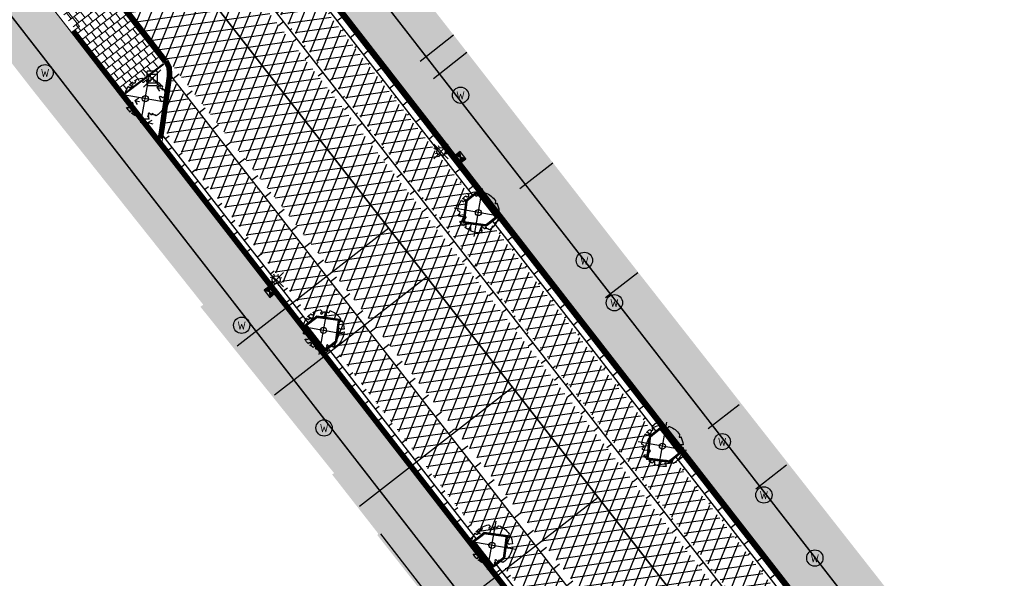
# Model space of a CAD drawing. Header units: metres. Extents: x 196882 to 197709, y 354811 to 355604.
# Tile 40 of 68: x 197438 to 197487, y 355077 to 355104. Entities that reach past the tile are written whole.
import ezdxf
from ezdxf.enums import TextEntityAlignment as Align

# ---------------------------------------------------------------- set-up
doc = ezdxf.new("R2010")
doc.units = ezdxf.units.M
doc.linetypes.add('ACAD_ISO04W100', pattern=[30, 24, -3, 0, -3])
doc.layers.get('0').update_dxf_attribs({"lineweight": 18})
for name, color, linetype, lineweight in [('B-WE-KL-WATER_STRAATPOT-S', 170, 'Continuous', 25), ('Boomvak', 7, 'Continuous', 18), ('N-WE-RI-HWA_KOLK-S', 7, 'Continuous', 25), ('V-WE-GR-BOOM-S', 7, 'Continuous', 25), ('V-WE-RI-GWA_HUISAANSLUITING_PVC-G', 1, 'RI-GWA_HUISAANSLUITING-V', 25), ('V-WE-RI-VWA_TRANSPORTLEIDING-G', 20, 'RI-VWA-V', 35), ('V-WE-VH-KANTOPSLUITING_BUSHALTEBAND-G', 30, 'VH-BUSHALTEBAND-V', 25), ('V-WE-VH-KANTOPSLUITING_OPSLUITBAND-G', 7, 'VH-OPSLUITBAND-V', 25), ('V-WE-VH-KANTOPSLUITING_RIJWIELPADBAND_380X200-G', 10, 'VH-RIJWIELPADBAND_380X200-V', 0), ('V-WE-VH-KANTOPSLUITING_TROTTOIRBAND-G', 7, 'VH-TROTTOIRBAND-V', 0), ('V-WE-VH-VERHARDING_TEGEL-A', 252, 'Continuous', 18), ('V-WE-VW-HALTEPAAL-S', 7, 'Continuous', 25)]:
    doc.layers.add(name, color=color, linetype=linetype, lineweight=lineweight)
for name, color, linetype in [('V-WE-IE-LICHTMAST-G', 7, 'Continuous'), ('V_WEGEN_A_ASFALT', 252, 'Continuous'), ('V_WEGEN_A_BSS', 252, 'Continuous'), ('V_WEGEN_L_OB 100x200', 7, 'ACAD_ISO04W100')]:
    doc.layers.add(name, color=color, linetype=linetype)
doc.layers.add('V-WE-VH-VERHARDING_TEGEL_300x300 grijs', color=7, linetype='Continuous', lineweight=18, true_color=0x999999)
doc.layers.add('V_GROEN_A_GRAS', color=3, linetype='Continuous', true_color=0x00ff00)
doc.styles.add('NLCS-ISO', font='NLCS-ISO.ttf')
doc.styles.add('NLCS-ISO-M500-T25', font='NLCS-ISO.ttf', dxfattribs={"height": 1})
doc.linetypes.add('RI-GWA_HUISAANSLUITING-V', pattern='A,2,[24,NLCS.SHX,S=1,R=0,X=0,Y=0],2,-1.8,2.6,-1.8,2.6,-1.8,2.6,-1.8', length=19)
doc.linetypes.add('RI-VWA-V', pattern='A,2.5,[24,NLCS.SHX,S=1,R=0,X=0,Y=0],2.5,-3,0,-3', length=11)
doc.linetypes.add('VH-BUSHALTEBAND-V', pattern='A,2,-2,1,[24,NLCS.SHX,S=1,R=0,X=0,Y=0],1,-2', length=8)
doc.linetypes.add('VH-OPSLUITBAND-V', pattern='A,4,-2,2,-2,2,[24,NLCS.SHX,S=1,R=0,X=0,Y=0],2,-2,2,-2', length=20)
doc.linetypes.add('VH-RIJWIELPADBAND_380X200-V', pattern='A,4,[24,NLCS.SHX,S=1,R=0,X=0,Y=0],4,-2,2,-2,0,-2,2,-2', length=20)
doc.linetypes.add('VH-TROTTOIRBAND-V', pattern='A,2.5,[24,NLCS.SHX,S=1,R=0,X=0,Y=0],2.5,-2,2,-2,2,-2', length=15)
pattern_1 = [(37.8188, (197449.879, 355066.04), (0.0928136, 0.736638), [0.525, -0.525]), (127.8188, (197449.879, 355066.04), (-0.414726, -0.321912), [])]
pattern_2 = [(37.8188, (197374.87796, 355060.401), (0.0928136, 0.736638), [0.525, -0.525]), (127.8188, (197374.87796, 355060.401), (-0.4147258, -0.3219122), [])]
pattern_3 = [(8.01566, (197291.40265, 355252.42455), (-0.0697219, 0.495115), []), (68.01566, (197291.40265, 355252.42455), (-0.4636431, 0.1871766), [])]

# ---------------------------------------------------------------- blocks, each defined once
blk = doc.blocks.new('*U82')
at = {"color": 1}
blk.add_lwpolyline([(0.087, 0.942), (0.088, 0.944), (0.09, 0.946), (0.091, 0.948), (0.093, 0.949), (0.095, 0.951), (0.096, 0.952), (0.097, 0.954), (0.099, 0.956), (0.1, 0.958), (0.102, 0.96), (0.103, 0.963), (0.103, 0.967), (0.103, 0.972), (0.103, 0.977), (0.102, 0.983), (0.095, 1.007, -0.52938), (0.106, 1.02, -0.087139), (0.444, 0.925, -0.372341), (0.457, 0.895), (0.471, 0.824), (0.436, 0.789), (0.398, 0.797), (0.353, 0.763), (0.371, 0.72), (0.417, 0.705), (0.542, 0.734), (0.573, 0.717), (0.57, 0.691), (0.541, 0.673), (0.515, 0.588), (0.549, 0.534), (0.634, 0.669, -0.504641), (0.681, 0.628, 0.331948), (0.709, 0.584, 0.282008), (0.799, 0.601), (0.791, 0.597, -0.512156), (0.833, 0.597, -0.16076), (1.019, -0.011), (0.995, -0.034), (0.995, -0.059), (0.972, -0.063), (0.975, -0.088), (0.94, -0.076), (0.929, -0.104), (0.973, -0.133), (0.987, -0.144), (1.011, -0.12, -0.106371), (0.868, -0.522), (0.741, -0.44), (0.718, -0.456), (0.702, -0.389), (0.657, -0.335), (0.605, -0.335), (0.606, -0.398), (0.566, -0.536), (0.572, -0.562), (0.601, -0.566), (0.786, -0.637, -0.236298), (-0.045, -1.003, 0.159625), (-0.069, -0.954, 0.350802), (-0.063, -0.906, -0.504641), (-0.12, -0.879), (-0.106, -0.834), (-0.129, -0.792), (-0.16, -0.796), (-0.165, -0.829), (-0.188, -0.842), (-0.216, -0.821), (-0.24, -0.695), (-0.258, -0.677), (-0.304, -0.678), (-0.317, -0.733), (-0.336, -0.739), (-0.354, -0.785), (-0.401, -0.76, 0.733583), (-0.384, -0.795, -0.861625), (-0.374, -0.826, 0.279978), (-0.409, -0.879), (-0.407, -0.881, -0.827056), (-0.442, -0.917, -0.116774), (-0.83, -0.511), (-0.823, -0.51), (-0.817, -0.508), (-0.812, -0.506), (-0.808, -0.504), (-0.805, -0.502), (-0.803, -0.5), (-0.801, -0.497), (-0.754, -0.437), (-0.752, -0.435), (-0.752, -0.433), (-0.751, -0.431), (-0.75, -0.429), (-0.75, -0.427), (-0.749, -0.425), (-0.748, -0.422), (-0.747, -0.42), (-0.746, -0.417), (-0.744, -0.414), (-0.743, -0.411), (-0.741, -0.408), (-0.739, -0.405), (-0.738, -0.401), (-0.736, -0.398), (-0.735, -0.395), (-0.734, -0.392), (-0.734, -0.389), (-0.733, -0.386), (-0.733, -0.383), (-0.733, -0.381), (-0.734, -0.379), (-0.734, -0.377), (-0.735, -0.375), (-0.736, -0.374), (-0.738, -0.374), (-0.74, -0.373), (-0.742, -0.373), (-0.744, -0.373), (-0.746, -0.373), (-0.748, -0.373), (-0.75, -0.372), (-0.753, -0.371), (-0.755, -0.37), (-0.758, -0.369), (-0.76, -0.367), (-0.763, -0.365), (-0.765, -0.363), (-0.768, -0.361), (-0.771, -0.359), (-0.773, -0.357), (-0.776, -0.355), (-0.779, -0.352), (-0.781, -0.35), (-0.83, -0.406), (-0.832, -0.403), (-0.835, -0.4), (-0.837, -0.397), (-0.839, -0.394), (-0.841, -0.39), (-0.844, -0.388), (-0.848, -0.386), (-0.855, -0.385), (-0.864, -0.386), (-0.876, -0.388), (-0.891, -0.393, -0.040997), (-0.958, -0.205), (-0.923, -0.211), (-0.893, -0.231), (-0.876, -0.216), (-0.856, -0.185), (-0.875, -0.156), (-0.865, -0.113), (-0.904, -0.11), (-0.93, -0.085), (-0.978, -0.116, -0.05814), (-0.998, 0.166), (-0.97, 0.16), (-0.86, 0.073), (-0.812, 0.089), (-0.626, 0.139), (-0.61, 0.2), (-0.682, 0.229), (-0.693, 0.252), (-0.824, 0.317), (-0.827, 0.354), (-0.872, 0.391), (-0.89, 0.428), (-0.859, 0.476), (-0.792, 0.486), (-0.73, 0.527), (-0.729, 0.568), (-0.768, 0.613), (-0.757, 0.632), (-0.773, 0.662, -0.13428), (-0.333, 0.967, -0.541727), (-0.319, 0.957), (-0.322, 0.928), (-0.321, 0.913), (-0.319, 0.902), (-0.316, 0.893), (-0.312, 0.887), (-0.307, 0.882), (-0.302, 0.878), (-0.297, 0.875), (-0.293, 0.872), (-0.289, 0.868), (-0.286, 0.865), (-0.282, 0.862), (-0.279, 0.859), (-0.276, 0.857), (-0.273, 0.855), (-0.269, 0.854), (-0.266, 0.854), (-0.262, 0.855), (-0.258, 0.857), (-0.255, 0.859), (-0.25, 0.861), (-0.246, 0.863), (-0.242, 0.865), (-0.238, 0.867), (-0.234, 0.868), (-0.229, 0.869), (-0.225, 0.87), (-0.221, 0.871), (-0.217, 0.871), (-0.213, 0.872), (-0.21, 0.873), (-0.206, 0.874), (-0.203, 0.876), (-0.2, 0.879), (-0.197, 0.882), (-0.195, 0.885), (-0.193, 0.865), (-0.188, 0.86), (-0.167, 0.824), (-0.122, 0.799), (-0.185, 0.902), (-0.184, 0.905), (-0.183, 0.908), (-0.183, 0.911), (-0.183, 0.914), (-0.184, 0.917), (-0.185, 0.92), (-0.188, 0.923), (-0.191, 0.926), (-0.194, 0.929), (-0.199, 0.933), (-0.204, 0.938), (-0.21, 0.944), (-0.216, 0.951), (-0.223, 0.959), (-0.24, 0.98, -0.543104), (-0.234, 0.996, -0.046766), (-0.047, 1.023, -0.385168), (-0.036, 1.015), (-0.03, 0.976), (-0.028, 0.964), (-0.024, 0.956), (-0.021, 0.951), (-0.017, 0.947), (-0.013, 0.946), (-0.009, 0.945), (-0.005, 0.945), (-0.002, 0.945), (0.002, 0.944), (0.005, 0.943), (0.009, 0.942), (0.012, 0.941), (0.015, 0.939), (0.019, 0.938), (0.022, 0.936), (0.025, 0.935), (0.028, 0.934), (0.031, 0.932), (0.033, 0.931), (0.036, 0.929), (0.038, 0.928), (0.04, 0.926), (0.042, 0.924), (0.044, 0.922), (0.045, 0.92), (0.046, 0.919), (0.047, 0.917), (0.048, 0.915), (0.049, 0.914), (0.051, 0.913), (0.052, 0.912), (0.054, 0.912), (0.056, 0.912), (0.058, 0.913), (0.06, 0.914), (0.062, 0.915), (0.065, 0.916), (0.067, 0.918), (0.07, 0.921), (0.072, 0.923), (0.074, 0.926), (0.076, 0.929), (0.079, 0.932), (0.081, 0.935), (0.083, 0.937), (0.085, 0.94)], format="xyb", close=True, dxfattribs=at)
at = {"color": 10}
for points in [[(0.849, -0.849), (-0.849, 0.849)], [(-0.849, -0.849), (0.849, 0.849)]]:
    blk.add_lwpolyline(points, dxfattribs=at)
at = {"color": 1}
blk.add_circle((0, 0), 0.15, dxfattribs=at)
at = {"color": 7, "style": 'NLCS-ISO-M500-T25'}
for tag, p in [('NR', (-0.492, -0.08)), ('NAAM', (-0.492, -0.32))]:
    blk.add_attdef(tag, p, '', height=0.2, dxfattribs=at)
at = {"color": 7, "style": 'NLCS-ISO-M500-T25', "flags": 1}
for tag, p in [('WETNAAM', (-0.492, -0.56)), ('STAMDIA', (-0.492, -0.8)), ('STAMOMTR', (-0.492, -1.04)), ('OPMERKING', (-0.492, -1.28))]:
    blk.add_attdef(tag, p, '', height=0.2, dxfattribs=at)
blk = doc.blocks.new('Lichtmast_V')
for points in [[(0.354, 0.354), (-0.354, -0.354)], [(0.354, -0.354), (-0.354, 0.354)], [(-0.185, 0.077), (-0.277, 0.115)], [(-0.077, 0.185), (-0.115, 0.277)], [(0.077, 0.185), (0.115, 0.277)], [(0.185, 0.077), (0.277, 0.115)], [(-0.185, -0.077), (-0.277, -0.115)], [(-0.077, -0.185), (-0.115, -0.277)], [(0.077, -0.185), (0.115, -0.277)], [(0.185, -0.077), (0.277, -0.115)]]:
    blk.add_lwpolyline(points)
at = {"layer": 'V-WE-IE-LICHTMAST-G'}
blk.add_circle((0, 0), 0.2, dxfattribs=at)
blk = doc.blocks.new('SKL-WATER_STRAATPOT-SO')
blk.add_circle((0, 0), 2)
at = {"style": 'NLCS-ISO'}
blk.add_text('W', height=2, rotation=360, dxfattribs=at).set_placement((-1.06, -1.05))
blk = doc.blocks.new('SVW-HALTEPAAL-SO')
for p, q in [((-1.29, 1.06), (1.29, 1.06)), ((-1.29, -1.06), (1.29, -1.06))]:
    blk.add_line(p, q)
for points in [[(2.12, 2.12), (-2.12, -2.12)], [(2.12, -2.12), (-2.12, 2.12)]]:
    blk.add_lwpolyline(points)
blk.add_lwpolyline([(-1.09, -1.76), (1.09, -1.76, 0.414214), (1.29, -1.56), (1.29, 1.56, 0.414214), (1.09, 1.76), (-1.09, 1.76, 0.414214), (-1.29, 1.56), (-1.29, -1.56, 0.414214)], format="xyb", close=True)
at = {"lineweight": 18, "style": 'NLCS-ISO'}
blk.add_text('h', height=1.8, dxfattribs=at).set_placement((0.02, 0.01), align=Align.MIDDLE_CENTER)
blk = doc.blocks.new('N-SRI-KOLK_COMBINATIE-SO')
h = blk.add_hatch(color=256)
h.paths.add_polyline_path([(-1.125, 1.5), (-1.125, 0), (0, 0.75)])
h.paths.add_polyline_path([(1.125, 1.5), (0, 0.75), (1.125, 0)])
for p, q in [((-1.125, 0), (1.125, 1.5)), ((1.125, 0), (-1.125, 1.5))]:
    blk.add_line(p, q)
at = {"flags": 128}
blk.add_lwpolyline([(-1.125, 0), (1.125, 0), (1.125, 1.5), (-1.125, 1.5)], close=True, dxfattribs=at)

msp = doc.modelspace()

# ---------------------------------------------------------------- hatches: boundary and pattern name
at = {"layer": 'V-WE-VH-VERHARDING_TEGEL-A'}
h = msp.add_hatch(dxfattribs=at)
h.set_pattern_fill('AVH-TEGEL_300X300_HALFST', color=11, scale=1.25, pattern_type=2)
h.set_pattern_definition([(308.015660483, (-58.86684, -45.96112), (0.378674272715, -0.1799640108), [0.375, -0.375]), (38.01566048, (-58.86684, -45.9611), (-0.23095381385, 0.29544091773), [])])
h.paths.add_polyline_path([(197611.905, 354883.622), (197617.307, 354876.665), (197615.886, 354875.563), (197572.913, 354930.906), (197570.425, 354934.11), (197484.931, 355044.212), (197481.749, 355048.31), (197357.892, 355207.986), (197351.32, 355216.473), (197346.25, 355223.021), (197337.369, 355234.416), (197243.012, 355355.967), (197242.503, 355356.81), (197242.203, 355357.748), (197242.06, 355358.479), (197241.6, 355359.917), (197240.817, 355361.208), (197237.815, 355365.062), (197235.607, 355367.896), (197236.226, 355370.216), (197236.899, 355369.358), (197237.127, 355368.928), (197238.472, 355367.204), (197242.289, 355362.28), (197242.829, 355361.489), (197243.273, 355360.634), (197243.612, 355359.731), (197243.839, 355358.801), (197243.913, 355358.396), (197244.132, 355357.668), (197244.49, 355356.997), (197246.89, 355353.905), (197257.004, 355340.877), (197263.069, 355333.063), (197270.1, 355324.006), (197279.392, 355312.035), (197295.011, 355291.914), (197302.573, 355282.172), (197310.236, 355272.301), (197317.909, 355262.416), (197324.699, 355253.668), (197332.224, 355243.975), (197340.253, 355233.64), (197347.837, 355223.911), (197349.563, 355225.192), (197351.569, 355222.107), (197350.13, 355220.964), (197357.263, 355211.768), (197361.255, 355206.596), (197374.852, 355189.05), (197395.161, 355162.866), (197403.326, 355152.339), (197425.189, 355124.15), (197437.629, 355108.111), (197445.337, 355098.173), (197474.048, 355061.155), (197481.019, 355052.168), (197483.327, 355053.995), (197485.597, 355051.07), (197483.289, 355049.265), (197486.28, 355045.412), (197561.285, 354948.815), (197591.974, 354909.292)])
h = msp.add_hatch(dxfattribs=at)
h.set_pattern_fill('AVH-TEGEL_300X300_HALFST', color=256, scale=1.25, pattern_type=2)
h.set_pattern_definition([(308.01566, (197234.217, 354932.616), (0.37867427, -0.17996401), [0.375, -0.375]), (38.01566, (197234.217, 354932.616), (-0.23095381, 0.29544092), [])])
h.paths.add_polyline_path([(197235.581, 355367.799), (197234.217, 355362.687), (197236.721, 355359.564), (197239.925, 355353.365), (197240.018, 355353.248), (197240.596, 355353.707), (197242.746, 355350.948), (197242.149, 355350.482), (197247.638, 355343.366), (197248.794, 355344.219), (197251.13, 355341.161), (197250.017, 355340.283), (197251.382, 355338.514), (197252.017, 355339.01), (197253.241, 355337.431), (197252.603, 355336.931), (197255.071, 355333.731), (197255.72, 355334.225), (197256.932, 355332.633), (197256.293, 355332.148), (197258.771, 355328.935), (197259.386, 355329.419), (197260.605, 355327.83), (197259.989, 355327.355), (197262.404, 355324.224), (197263.572, 355325.082), (197265.762, 355322.252), (197264.611, 355321.364), (197266.049, 355319.503), (197266.681, 355319.992), (197267.9, 355318.4), (197267.273, 355317.913), (197268.559, 355316.246), (197270.468, 355317.879), (197270.374, 355318.017), (197270.769, 355318.334), (197271.082, 355317.944), (197271.017, 355317.894), (197277.296, 355309.603), (197279.798, 355306.505), (197279.767, 355306.48), (197282.144, 355303.445), (197279.742, 355301.585), (197280.949, 355299.977), (197287.399, 355296.113), (197287.537, 355295.83), (197336.506, 355232.778), (197336.629, 355232.874), (197343.676, 355223.839), (197345.792, 355221.126), (197350.134, 355215.559), (197350.732, 355214.792), (197350.788, 355213.519), (197352.134, 355211.814), (197352.955, 355211.669), (197355.806, 355207.908), (197382.704, 355173.364), (197415.028, 355132.025), (197418.821, 355127.312), (197426.22, 355117.67), (197426.162, 355117.573), (197439.09, 355100.957), (197447.403, 355090.49), (197447.266, 355090.385), (197453.819, 355082.221), (197453.723, 355082.153), (197455.981, 355079.258), (197455.944, 355079.174), (197461.241, 355072.44), (197461.369, 355072.494), (197471.122, 355059.986), (197471.26, 355059.822), (197471.304, 355059.856), (197476.126, 355053.586), (197484.037, 355043.418), (197483.735, 355043.179), (197485.477, 355040.963), (197485.825, 355041.194), (197487.25, 355039.31), (197487.136, 355039.216), (197495.21, 355028.868), (197497.648, 355025.787), (197507.361, 355013.143), (197507.469, 355013.22), (197507.852, 355012.72), (197507.757, 355012.64), (197515.172, 355003.148), (197515.257, 355003.199), (197520.23, 354996.693), (197525.87, 354989.268), (197535.302, 354976.941), (197535.185, 354976.85), (197538.114, 354973.09), (197538.245, 354973.166), (197538.442, 354972.926), (197537.462, 354972.143), (197537.63, 354971.963), (197536.257, 354970.595), (197538.447, 354967.93), (197543.233, 354962.047), (197550.188, 354953.499), (197553.95, 354948.887), (197557.921, 354943.994), (197557.833, 354943.918), (197564.133, 354936.165), (197565.05, 354936.92), (197568.446, 354932.616), (197570.362, 354934.061), (197484.868, 355044.163), (197357.829, 355207.937), (197351.257, 355216.424), (197346.187, 355222.972), (197337.306, 355234.367), (197242.946, 355355.922), (197242.43, 355356.777), (197242.125, 355357.728), (197241.982, 355358.459), (197241.527, 355359.884), (197240.751, 355361.163), (197237.752, 355365.013)])
h = msp.add_hatch(dxfattribs=at)
h.set_pattern_fill('AVH-TEGEL_300X300_HALFST', color=256, scale=1.25, pattern_type=2)
h.set_pattern_definition([(308.01566, (197362.73151, 355062.66647), (0.37867427, -0.17996401), [0.375, -0.375]), (38.01566, (197362.7315, 355062.66647), (-0.2309538, 0.2954409), [])])
h.paths.add_polyline_path([(197364.22, 355229.417), (197365.408, 355230.608), (197367.484, 355227.904), (197366.733, 355227.319), (197366.264, 355226.786), (197366.102, 355226.602), (197365.886, 355226.135), (197365.767, 355225.624), (197365.755, 355225.098), (197365.848, 355224.593), (197366.281, 355223.741), (197375.584, 355211.744), (197375.427, 355211.611), (197398.906, 355181.471), (197403.613, 355175.402), (197407.417, 355178.558), (197423.366, 355159.562), (197422.706, 355158.441), (197422.321, 355157.242), (197421.985, 355155.772), (197421.932, 355155.421), (197422.009, 355153.714), (197422.452, 355152.064), (197423.22, 355150.582), (197424.866, 355148.527), (197424.786, 355148.455), (197430.091, 355141.746), (197434.295, 355136.24), (197438.503, 355130.819), (197441.908, 355126.356), (197446.316, 355120.829), (197459.852, 355103.513), (197467.914, 355093.129), (197486.089, 355069.947), (197487.062, 355068.665), (197489.16, 355066.052), (197490.75, 355064.009), (197491.582, 355063.315), (197492.632, 355063.935), (197492.683, 355063.977), (197492.919, 355063.689), (197491.554, 355062.896), (197490.839, 355062.666), (197490.045, 355062.696), (197489.313, 355063.002), (197488.758, 355063.511), (197363.159, 355225.405), (197362.871, 355225.904), (197362.732, 355226.482), (197362.763, 355227.076), (197362.955, 355227.62), (197363.956, 355229.163)])
h = msp.add_hatch(dxfattribs=at)
h.set_pattern_fill('AVH-TEGEL_300X300_HALFST', color=11, scale=1.25, pattern_type=2)
h.set_pattern_definition([(308.01566, (197362.321, 355063.896), (0.37867427, -0.17996401), [0.375, -0.375]), (38.01566, (197362.321, 355063.896), (-0.2309538, 0.2954409), [])])
h.paths.add_polyline_path([(197363.743, 355224.525), (197362.321, 355223.426), (197366.616, 355217.876), (197364.294, 355216.063), (197365.22, 355214.871), (197367.557, 355216.684), (197371.499, 355211.603), (197376.114, 355205.654), (197382.474, 355197.457), (197389.736, 355188.097), (197398.481, 355176.826), (197404.904, 355168.548), (197412.151, 355159.207), (197419.483, 355149.756), (197426.619, 355140.56), (197433.029, 355132.298), (197440.182, 355123.078), (197446.508, 355114.925), (197452.243, 355107.532), (197461.033, 355096.204), (197470.017, 355084.624), (197481.049, 355070.405), (197486.099, 355063.896), (197487.508, 355064.993)])
h = msp.add_hatch(dxfattribs=at)
h.set_pattern_fill('AVH-TEGEL_300X300_HALFST', color=256, scale=1.25, pattern_type=2)
h.set_pattern_definition([(308.015660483, (0, 0), (0.378674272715, -0.1799640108), [0.375, -0.375]), (38.01566048, (0, 0), (-0.23095381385, 0.29544091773), [])])
h.paths.add_polyline_path([(197441.728, 355107.094), (197439.844, 355105.652), (197443.524, 355100.925), (197445.398, 355102.36)])
at = {"layer": 'V_GROEN_A_GRAS'}
h = msp.add_hatch(dxfattribs=at)
h.set_pattern_fill('GRASS', color=70, scale=0.05, angle=-52.2047, style=0)
h.set_pattern_definition([(345.81, (197443.59875, 355098.7772), (1.09075, 0.6505), [0.23813, -1.55793]), (300.81, (197443.5988, 355098.7772), (1.09075, 0.6505), [0.23813, -1.03188]), (30.81, (197443.5988, 355098.7772), (-0.6505, 1.09075), [0.23813, -1.03188])])
h.paths.add_polyline_path([(197443.599, 355100.822), (197445.185, 355098.777), (197445.243, 355099.124), (197445.6, 355101.661), (197445.616, 355101.786), (197445.591, 355102.107), (197445.529, 355102.236), (197445.498, 355102.276)])
at = {"layer": 'V_WEGEN_A_ASFALT'}
h = msp.add_hatch(dxfattribs=at)
h.set_pattern_fill('AVH-ASFALT', color=256, scale=0.5, style=0, pattern_type=2)
h.set_pattern_definition([(8.01566048, (135.18786, -698.3183), (-0.0697218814, 0.495114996), []), (68.01566048, (135.18786, -698.3183), (-0.463643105, 0.1871765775), [])])
h.paths.add_polyline_path([(197244.208, 355366.633), (197244.772, 355368.756), (197248.206, 355364.347), (197246.291, 355363.976)], flags=16)
h.paths.add_polyline_path([(197618.792, 354883.616), (197618.859, 354883.531), (197620.176, 354881.132), (197620.218, 354880.802), (197620.037, 354880.548), (197619.732, 354880.486), (197619.447, 354880.661), (197617.809, 354882.828)], flags=16)
h.paths.add_polyline_path([(197615.205, 354887.359), (197615.579, 354887.38), (197615.929, 354887.241), (197616.175, 354886.989), (197616.212, 354886.932), (197615.217, 354886.144), (197614.828, 354886.612), (197614.745, 354886.93), (197614.909, 354887.207)], flags=16)
h.paths.add_polyline_path([(197249.048, 355360.444), (197250.453, 355361.457), (197251.761, 355359.078), (197251.788, 355358.77), (197251.578, 355358.542), (197251.264, 355358.397), (197250.888, 355358.381), (197250.536, 355358.513), (197250.274, 355358.756)], flags=16)
h.paths.add_polyline_path([(197362.128, 355212.271), (197363.159, 355213.075), (197365.145, 355210.506), (197365.231, 355210.199), (197365.079, 355209.918), (197364.69, 355209.596), (197364.363, 355209.5), (197364.069, 355209.671)], flags=16)
h.paths.add_polyline_path([(197494.363, 355046.214), (197494.643, 355046.042), (197496.089, 355044.106), (197495.099, 355043.365), (197493.938, 355045.57), (197493.887, 355045.898), (197494.062, 355046.15)], flags=16)
h.paths.add_polyline_path([(197496.176, 355041.974), (197497.151, 355042.743), (197499.309, 355039.886), (197499.406, 355039.593), (197499.313, 355039.327), (197499.034, 355039.183), (197498.669, 355039.152), (197498.322, 355039.267), (197498.06, 355039.492)], flags=16)
edge = h.paths.add_edge_path()
edge.add_line((197254.74, 355364.977), (197252.534, 355367.828))
edge.add_line((197252.534, 355367.828), (197250.33, 355370.59))
edge.add_line((197250.33, 355370.59), (197246.08, 355375.894))
edge.add_line((197246.08, 355375.894), (197245.813, 355376.216))
edge.add_line((197245.813, 355376.216), (197245.689, 355376.286))
edge.add_line((197245.689, 355376.286), (197245.587, 355376.385))
edge.add_line((197245.587, 355376.385), (197244.802, 355377.427))
edge.add_line((197244.802, 355377.427), (197244.442, 355377.886))
edge.add_line((197244.442, 355377.886), (197242.813, 355376.643))
edge.add_line((197242.813, 355376.643), (197242.078, 355376.934))
edge.add_line((197242.078, 355376.934), (197241.456, 355377.421))
edge.add_line((197241.456, 355377.421), (197241.264, 355377.677))
edge.add_line((197241.264, 355377.677), (197240.464, 355374.501))
edge.add_line((197240.464, 355374.501), (197243.638, 355370.386))
edge.add_line((197243.638, 355370.386), (197243.015, 355368.04))
edge.add_line((197243.015, 355368.04), (197239.826, 355372.186))
edge.add_line((197239.826, 355372.186), (197238.981, 355368.895))
edge.add_line((197238.981, 355368.895), (197239.273, 355368.341))
edge.add_line((197239.273, 355368.341), (197239.444, 355367.723))
edge.add_line((197239.444, 355367.723), (197239.477, 355367.083))
edge.add_line((197239.477, 355367.083), (197239.375, 355366.465))
edge.add_line((197239.375, 355366.465), (197239.17, 355366.309))
edge.add_line((197239.17, 355366.309), (197242.289, 355362.28))
edge.add_line((197242.289, 355362.28), (197242.829, 355361.489))
edge.add_line((197242.829, 355361.489), (197243.273, 355360.634))
edge.add_line((197243.273, 355360.634), (197243.612, 355359.731))
edge.add_line((197243.612, 355359.731), (197243.839, 355358.801))
edge.add_line((197243.839, 355358.801), (197243.913, 355358.396))
edge.add_line((197243.913, 355358.396), (197244.132, 355357.668))
edge.add_line((197244.132, 355357.668), (197244.49, 355356.997))
edge.add_line((197244.49, 355356.997), (197246.766, 355358.85))
edge.add_line((197246.766, 355358.85), (197247.262, 355358.206))
edge.add_line((197247.262, 355358.206), (197344.321, 355233.163))
edge.add_line((197344.321, 355233.163), (197344.724, 355232.614))
edge.add_line((197344.724, 355232.614), (197349.563, 355225.192))
edge.add_line((197349.563, 355225.192), (197351.569, 355222.107))
edge.add_line((197351.569, 355222.107), (197357.966, 355212.296))
edge.add_line((197357.966, 355212.296), (197358.618, 355211.446))
edge.add_line((197358.618, 355211.446), (197359.525, 355210.295))
edge.add_line((197359.525, 355210.295), (197361.338, 355207.993))
edge.add_line((197361.338, 355207.993), (197362.045, 355207.269))
edge.add_line((197362.045, 355207.269), (197374.863, 355193.737))
edge.add_line((197374.863, 355193.737), (197375.209, 355193.322))
edge.add_line((197375.209, 355193.322), (197441.888, 355107.396))
edge.add_line((197441.888, 355107.396), (197445.664, 355102.529))
edge.add_line((197445.664, 355102.529), (197478.355, 355060.401))
edge.add_line((197478.355, 355060.401), (197483.327, 355053.995))
edge.add_line((197483.327, 355053.995), (197486.594, 355049.782))
edge.add_line((197486.594, 355049.782), (197601.022, 354902.418))
edge.add_line((197601.022, 354902.418), (197611.126, 354886.577))
edge.add_line((197611.126, 354886.577), (197612.61, 354884.25))
edge.add_line((197612.61, 354884.25), (197615.186, 354880.9))
edge.add_line((197615.186, 354880.9), (197618.014, 354877.23))
edge.add_line((197618.014, 354877.23), (197615.886, 354875.563))
edge.add_line((197615.886, 354875.563), (197618.768, 354871.816))
edge.add_line((197618.768, 354871.816), (197619.198, 354871.038))
edge.add_line((197619.198, 354871.038), (197619.38, 354870.123))
edge.add_line((197619.38, 354870.123), (197619.267, 354869.197))
edge.add_line((197619.267, 354869.197), (197618.896, 354868.389))
edge.add_line((197618.896, 354868.389), (197618.39, 354867.541))
edge.add_line((197618.39, 354867.541), (197617.593, 354866.525))
edge.add_line((197617.593, 354866.525), (197616.658, 354865.636))
edge.add_line((197616.658, 354865.636), (197615.8, 354864.929))
edge.add_line((197615.8, 354864.929), (197615.563, 354864.731))
edge.add_line((197615.563, 354864.731), (197616.512, 354863.566))
edge.add_line((197616.512, 354863.566), (197619.999, 354859.296))
edge.add_line((197619.999, 354859.296), (197620, 354859.283))
edge.add_line((197620, 354859.283), (197620.838, 354860.022))
edge.add_line((197620.838, 354860.022), (197621.747, 354860.68))
edge.add_line((197621.747, 354860.68), (197622.714, 354861.249))
edge.add_line((197622.714, 354861.249), (197623.726, 354861.722))
edge.add_line((197623.726, 354861.722), (197624.679, 354861.942))
edge.add_line((197624.679, 354861.942), (197625.707, 354861.841))
edge.add_line((197625.707, 354861.841), (197626.645, 354861.408))
edge.add_line((197626.645, 354861.408), (197627.356, 354860.736))
edge.add_line((197627.356, 354860.736), (197628.477, 354859.277))
edge.add_line((197628.477, 354859.277), (197629.919, 354860.402))
edge.add_line((197629.919, 354860.402), (197629.805, 354860.728))
edge.add_line((197629.805, 354860.728), (197629.902, 354861.061))
edge.add_line((197629.902, 354861.061), (197630.176, 354861.274))
edge.add_line((197630.176, 354861.274), (197630.523, 354861.286))
edge.add_line((197630.523, 354861.286), (197631.776, 354860.787))
edge.add_line((197631.776, 354860.787), (197632.963, 354860.123))
edge.add_line((197632.963, 354860.123), (197634.053, 354859.31))
edge.add_line((197634.053, 354859.31), (197635.019, 354858.369))
edge.add_line((197635.019, 354858.369), (197638.026, 354855.034))
edge.add_line((197638.026, 354855.034), (197640.528, 354852.513))
edge.add_line((197640.528, 354852.513), (197643.259, 354850.242))
edge.add_line((197643.259, 354850.242), (197644.292, 354849.463))
edge.add_line((197644.292, 354849.463), (197645.047, 354848.804))
edge.add_line((197645.047, 354848.804), (197645.73, 354848.064))
edge.add_line((197645.73, 354848.064), (197646.33, 354847.253))
edge.add_line((197646.33, 354847.253), (197646.835, 354846.388))
edge.add_line((197646.835, 354846.388), (197646.898, 354846.033))
edge.add_line((197646.898, 354846.033), (197646.731, 354845.714))
edge.add_line((197646.731, 354845.714), (197646.403, 354845.564))
edge.add_line((197646.403, 354845.564), (197646.052, 354845.646))
edge.add_line((197646.052, 354845.646), (197645.25, 354844.024))
edge.add_line((197645.25, 354844.024), (197658.974, 354837.104))
edge.add_line((197658.974, 354837.104), (197663.24, 354845.081))
edge.add_line((197663.24, 354845.081), (197662.256, 354845.808))
edge.add_line((197662.256, 354845.808), (197661.166, 354846.589))
edge.add_line((197661.166, 354846.589), (197659.281, 354847.978))
edge.add_line((197659.281, 354847.978), (197658.181, 354848.824))
edge.add_line((197658.181, 354848.824), (197657.094, 354849.687))
edge.add_line((197657.094, 354849.687), (197655.779, 354850.771))
edge.add_line((197655.779, 354850.771), (197654.486, 354851.882))
edge.add_line((197654.486, 354851.882), (197653.214, 354853.017))
edge.add_line((197653.214, 354853.017), (197651.963, 354854.175))
edge.add_line((197651.963, 354854.175), (197650.716, 354852.865))
edge.add_line((197650.716, 354852.865), (197650.9, 354852.49))
edge.add_line((197650.9, 354852.49), (197650.77, 354852.093))
edge.add_line((197650.77, 354852.093), (197650.399, 354851.9))
edge.add_line((197650.399, 354851.9), (197649.999, 354852.022))
edge.add_line((197649.999, 354852.022), (197648.432, 354853.042))
edge.add_line((197648.432, 354853.042), (197647.483, 354853.708))
edge.add_line((197647.483, 354853.708), (197646.554, 354854.401))
edge.add_line((197646.554, 354854.401), (197646.122, 354854.742))
edge.add_line((197646.122, 354854.742), (197644.859, 354855.773))
edge.add_line((197644.859, 354855.773), (197644.092, 354856.447))
edge.add_line((197644.092, 354856.447), (197643.344, 354857.143))
edge.add_line((197643.344, 354857.143), (197642.619, 354857.862))
edge.add_line((197642.619, 354857.862), (197641.665, 354858.874))
edge.add_line((197641.665, 354858.874), (197641.087, 354859.527))
edge.add_line((197641.087, 354859.527), (197639.661, 354861.285))
edge.add_line((197639.661, 354861.285), (197636.225, 354865.712))
edge.add_line((197636.225, 354865.712), (197606.51, 354903.995))
edge.add_line((197606.51, 354903.995), (197598.397, 354914.448))
edge.add_line((197598.397, 354914.448), (197512.56, 355025.035))
edge.add_line((197512.56, 355025.035), (197510.219, 355028.767))
edge.add_line((197510.219, 355028.767), (197510.081, 355029.114))
edge.add_line((197510.081, 355029.114), (197510.082, 355029.515))
edge.add_line((197510.082, 355029.515), (197510.237, 355029.886))
edge.add_line((197510.237, 355029.886), (197510.498, 355030.152))
edge.add_line((197510.498, 355030.152), (197511.653, 355030.966))
edge.add_line((197511.653, 355030.966), (197509.492, 355033.75))
edge.add_line((197509.492, 355033.75), (197508.696, 355033.14))
edge.add_line((197508.696, 355033.14), (197508.366, 355032.978))
edge.add_line((197508.366, 355032.978), (197507.964, 355032.963))
edge.add_line((197507.964, 355032.963), (197507.593, 355033.119))
edge.add_line((197507.593, 355033.119), (197507.34, 355033.386))
edge.add_line((197507.34, 355033.386), (197502.398, 355041.291))
edge.add_line((197502.398, 355041.291), (197502.172, 355041.653))
edge.add_line((197502.172, 355041.653), (197499.691, 355044.838))
edge.add_line((197499.691, 355044.838), (197496.292, 355049.202))
edge.add_line((197496.292, 355049.202), (197497.039, 355049.802))
edge.add_line((197497.039, 355049.802), (197494.767, 355052.728))
edge.add_line((197494.767, 355052.728), (197496.199, 355053.822))
edge.add_line((197496.199, 355053.822), (197495.483, 355054.755))
edge.add_line((197495.483, 355054.755), (197495.101, 355055.422))
edge.add_line((197495.101, 355055.422), (197494.906, 355056.196))
edge.add_line((197494.906, 355056.196), (197494.93, 355056.994))
edge.add_line((197494.93, 355056.994), (197495.159, 355057.728))
edge.add_line((197495.159, 355057.728), (197495.351, 355058.139))
edge.add_arc((197501.887, 355055.322), 7.118, 130.4855, 156.6826, ccw=False)
edge.add_line((197497.266, 355060.735), (197503.259, 355066.482))
edge.add_line((197503.259, 355066.482), (197499.956, 355070.009))
edge.add_line((197499.956, 355070.009), (197493.859, 355064.344))
edge.add_line((197493.859, 355064.344), (197492.971, 355063.627))
edge.add_line((197492.971, 355063.627), (197491.587, 355062.822))
edge.add_line((197491.587, 355062.822), (197490.85, 355062.586))
edge.add_line((197490.85, 355062.586), (197490.028, 355062.617))
edge.add_line((197490.028, 355062.617), (197489.269, 355062.934))
edge.add_line((197489.269, 355062.934), (197488.699, 355063.457))
edge.add_line((197488.699, 355063.457), (197487.505, 355064.991))
edge.add_line((197487.505, 355064.991), (197486.099, 355063.896))
edge.add_line((197486.099, 355063.896), (197486.194, 355063.783))
edge.add_line((197486.194, 355063.783), (197486.326, 355063.444))
edge.add_line((197486.326, 355063.444), (197486.227, 355063.093))
edge.add_line((197486.227, 355063.093), (197485.936, 355062.874))
edge.add_line((197485.936, 355062.874), (197485.572, 355062.874))
edge.add_line((197485.572, 355062.874), (197484.191, 355063.354))
edge.add_line((197484.191, 355063.354), (197482.889, 355064.06))
edge.add_line((197482.889, 355064.06), (197481.719, 355064.969))
edge.add_line((197481.719, 355064.969), (197480.725, 355066.04))
edge.add_line((197480.725, 355066.04), (197449.879, 355105.805))
edge.add_line((197449.879, 355105.805), (197446.133, 355110.634))
edge.add_line((197446.133, 355110.634), (197367.178, 355212.348))
edge.add_line((197367.178, 355212.348), (197362.457, 355218.43))
edge.add_line((197362.457, 355218.43), (197361.717, 355219.595))
edge.add_line((197361.717, 355219.595), (197361.196, 355220.895))
edge.add_line((197361.196, 355220.895), (197360.926, 355222.269))
edge.add_line((197360.926, 355222.269), (197360.914, 355223.645))
edge.add_line((197360.914, 355223.645), (197361.027, 355223.959))
edge.add_line((197361.027, 355223.959), (197361.299, 355224.151))
edge.add_line((197361.299, 355224.151), (197361.632, 355224.153))
edge.add_line((197361.632, 355224.153), (197361.906, 355223.963))
edge.add_line((197361.906, 355223.963), (197352.695, 355235.821))
edge.add_line((197352.695, 355235.821), (197352.795, 355235.512))
edge.add_line((197352.795, 355235.512), (197352.707, 355235.2))
edge.add_line((197352.707, 355235.2), (197352.46, 355234.99))
edge.add_line((197352.46, 355234.99), (197352.138, 355234.951))
edge.add_line((197352.138, 355234.951), (197350.627, 355235.485))
edge.add_line((197350.627, 355235.485), (197349.553, 355236.086))
edge.add_line((197349.553, 355236.086), (197349.208, 355236.279))
edge.add_line((197349.208, 355236.279), (197347.946, 355237.304))
edge.add_line((197347.946, 355237.304), (197346.795, 355238.622))
edge.add_line((197346.795, 355238.622), (197266.084, 355342.605))
edge.add_line((197266.084, 355342.605), (197264.508, 355344.843))
edge.add_line((197264.508, 355344.843), (197262.504, 355347.996))
edge.add_line((197262.504, 355347.996), (197260.59, 355351.011))
edge.add_line((197260.59, 355351.011), (197254.07, 355361.255))
edge.add_line((197254.07, 355361.255), (197252.531, 355363.249))
edge.add_line((197252.531, 355363.249), (197253.314, 355363.861))
edge.add_line((197253.314, 355363.861), (197254.74, 355364.977))
h = msp.add_hatch(dxfattribs=at)
h.set_pattern_fill('AVH-ASFALT', color=256, scale=0.5, style=0, pattern_type=2)
h.set_pattern_definition(pattern_3)
h.paths.add_polyline_path([(197453.274, 355105.135), (197450.699, 355105.405), (197480.582, 355066.926), (197480.914, 355069.517), (197479.839, 355070.89), (197479.298, 355070.47), (197476.953, 355073.493), (197476.388, 355073.58), (197476.519, 355074.661), (197476.745, 355074.863), (197470.488, 355082.917), (197470.265, 355082.75), (197469.147, 355082.895), (197469.274, 355084.026), (197469.49, 355084.203), (197461.506, 355094.515), (197461.281, 355094.339), (197460.138, 355094.497), (197460.283, 355095.621), (197460.526, 355095.82)])
h = msp.add_hatch(dxfattribs=at)
h.set_pattern_fill('AVH-ASFALT', color=256, scale=0.5, style=0, pattern_type=2)
h.set_pattern_definition(pattern_3)
h.paths.add_polyline_path([(197445.848, 355101.628), (197445.49, 355099.086), (197452.746, 355089.763), (197452.972, 355089.935), (197454.103, 355089.785), (197453.953, 355088.664), (197453.724, 355088.48), (197460.971, 355079.146), (197461.186, 355079.316), (197462.336, 355079.166), (197462.189, 355078.039), (197461.963, 355077.865), (197468.541, 355069.372), (197468.755, 355069.553), (197469.894, 355069.401), (197469.758, 355068.303), (197469.522, 355068.091), (197474.957, 355061.071), (197477.547, 355060.743)])
at = {"layer": 'V_WEGEN_A_BSS'}
h = msp.add_hatch(dxfattribs=at)
h.set_pattern_fill('AVH-BSS_KEIFORMAAT_HALFST', color=256, scale=5, angle=-270, style=0, pattern_type=2)
h.set_pattern_definition(pattern_1)
h.paths.add_polyline_path([(197450.699, 355105.405), (197450.563, 355105.423), (197450.186, 355105.551), (197449.879, 355105.805), (197480.725, 355066.04), (197480.575, 355066.349), (197480.551, 355066.692), (197480.582, 355066.926)])
h = msp.add_hatch(dxfattribs=at)
h.set_pattern_fill('AVH-BSS_KEIFORMAAT_HALFST', color=256, scale=5, angle=-270, style=0, pattern_type=2)
h.set_pattern_definition(pattern_1)
h.paths.add_polyline_path([(197453.824, 355105.087), (197453.274, 355105.135), (197460.526, 355095.82), (197460.834, 355096.053)])
h = msp.add_hatch(dxfattribs=at)
h.set_pattern_fill('AVH-BSS_KEIFORMAAT_HALFST', color=256, scale=5, angle=-270, style=0, pattern_type=2)
h.set_pattern_definition(pattern_2)
h.paths.add_polyline_path([(197445.664, 355102.529), (197445.837, 355102.174), (197445.867, 355101.78), (197445.848, 355101.628), (197477.547, 355060.743), (197477.75, 355060.722), (197478.084, 355060.62), (197478.355, 355060.401)])
h = msp.add_hatch(dxfattribs=at)
h.set_pattern_fill('AVH-BSS_KEIFORMAAT_HALFST', color=256, scale=5, angle=-270, style=0, pattern_type=2)
h.set_pattern_definition(pattern_2)
h.paths.add_polyline_path([(197445.49, 355099.086), (197445.393, 355098.508), (197452.389, 355089.488), (197452.746, 355089.763)])
h = msp.add_hatch(dxfattribs=at)
h.set_pattern_fill('AVH-BSS_KEIFORMAAT_HALFST', color=256, scale=5, angle=-270, style=0, pattern_type=2)
h.set_pattern_definition(pattern_1)
h.paths.add_polyline_path([(197461.827, 355094.772), (197461.506, 355094.515), (197469.49, 355084.203), (197469.822, 355084.468)])
h = msp.add_hatch(dxfattribs=at)
h.set_pattern_fill('AVH-BSS_KEIFORMAAT_HALFST', color=256, scale=5, angle=-270, style=0, pattern_type=2)
h.set_pattern_definition(pattern_2)
h.paths.add_polyline_path([(197453.724, 355088.48), (197453.378, 355088.214), (197460.616, 355078.882), (197460.971, 355079.146)])
h = msp.add_hatch(dxfattribs=at)
h.set_pattern_fill('AVH-BSS_KEIFORMAAT_HALFST', color=256, scale=5, angle=-270, style=0, pattern_type=2)
h.set_pattern_definition(pattern_1)
h.paths.add_polyline_path([(197470.488, 355082.917), (197476.745, 355074.863), (197477.072, 355075.123), (197470.818, 355083.184)])
h = msp.add_hatch(dxfattribs=at)
h.set_pattern_fill('AVH-BSS_KEIFORMAAT_HALFST', color=256, scale=5, angle=-270, style=0, pattern_type=2)
h.set_pattern_definition(pattern_2)
h.paths.add_polyline_path([(197461.963, 355077.865), (197461.614, 355077.594), (197468.193, 355069.112), (197468.541, 355069.372)])

# ---------------------------------------------------------------- linework, layer by layer
at = {"layer": 'Boomvak', "flags": 128}
for points in [[(197460.834, 355096.053), (197460.526, 355095.82), (197460.283, 355095.621), (197460.138, 355094.497), (197461.281, 355094.339), (197461.506, 355094.515), (197461.827, 355094.772), (197460.834, 355096.053)], [(197452.972, 355089.935), (197454.103, 355089.785), (197453.953, 355088.664), (197453.724, 355088.48), (197453.378, 355088.214), (197452.389, 355089.489), (197452.746, 355089.763), (197452.972, 355089.935)], [(197469.49, 355084.203), (197469.274, 355084.026), (197469.147, 355082.895), (197470.265, 355082.75), (197470.488, 355082.917), (197470.818, 355083.184), (197469.822, 355084.468)], [(197461.186, 355079.316), (197462.336, 355079.166), (197462.189, 355078.039), (197461.963, 355077.865), (197461.614, 355077.594), (197460.616, 355078.882), (197460.971, 355079.146), (197461.186, 355079.316)]]:
    msp.add_lwpolyline(points, close=True, dxfattribs=at)
at = {"layer": 'V-WE-RI-GWA_HUISAANSLUITING_PVC-G'}
for points in [[(197459.677, 355103.715), (197458.034, 355102.426)], [(197460.339, 355102.864), (197458.699, 355101.578)], [(197464.546, 355097.438), (197462.936, 355096.176)], [(197449.059, 355088.474), (197456.498, 355094.257)], [(197450.902, 355086.069), (197458.358, 355091.864)], [(197468.714, 355092.057), (197467.137, 355090.82)], [(197455.064, 355080.598), (197462.577, 355086.437)], [(197472.169, 355084.404), (197472.169, 355084.404), (197473.693, 355085.589)], [(197476.011, 355082.614), (197474.501, 355081.43)], [(197456.101, 355079.245), (197459.243, 355075.176), (197466.778, 355081.033)]]:
    msp.add_lwpolyline(points, dxfattribs=at)
at = {"layer": 'V-WE-RI-VWA_TRANSPORTLEIDING-G', "flags": 128}
msp.add_lwpolyline([(197657.606, 354845.301), (197649.221, 354851.539), (197622.62, 354880.182), (197589.309, 354923.032), (197561.005, 354959.519), (197531.423, 354997.601), (197501.275, 355036.434), (197471.783, 355074.593), (197442.017, 355112.887), (197412.85, 355150.397), (197383.436, 355188.227), (197353.661, 355226.919)], dxfattribs=at)
at = {"layer": 'V-WE-VH-KANTOPSLUITING_BUSHALTEBAND-G', "const_width": 0.3, "flags": 128}
msp.add_lwpolyline([(197441.857, 355107.19), (197445.545, 355102.437)], dxfattribs=at)
at = {"layer": 'V-WE-VH-KANTOPSLUITING_OPSLUITBAND-G', "const_width": 0.1, "flags": 128}
for points in [[(197460.824, 355095.983), (197460.557, 355095.781), (197460.33, 355095.595), (197460.194, 355094.54), (197461.267, 355094.391), (197461.475, 355094.554), (197461.757, 355094.78)], [(197452.986, 355089.883), (197454.047, 355089.742), (197453.906, 355088.69), (197453.693, 355088.519), (197453.387, 355088.284), (197452.459, 355089.48), (197452.776, 355089.723)], [(197469.521, 355084.164), (197469.321, 355084), (197469.202, 355082.938), (197470.251, 355082.802), (197470.457, 355082.956), (197470.748, 355083.192), (197469.813, 355084.397)], [(197461.2, 355079.264), (197462.28, 355079.123), (197462.142, 355078.066), (197461.932, 355077.905), (197461.623, 355077.665), (197460.687, 355078.872), (197461.001, 355079.106)]]:
    msp.add_lwpolyline(points, close=True, dxfattribs=at)
at = {"layer": 'V-WE-VH-KANTOPSLUITING_RIJWIELPADBAND_380X200-G', "flags": 128}
msp.add_lwpolyline([(197235.594, 355367.848, 0.08, 0.08, 0), (197237.783, 355365.037, 0.08, 0.08, 0), (197240.784, 355361.185, 0.08, 0.08, 0), (197241.563, 355359.9, 0.08, 0.08, 0), (197242.021, 355358.469, 0.08, 0.08, 0), (197242.164, 355357.738, 0.08, 0.08, 0), (197242.466, 355356.793, 0.08, 0.08, 0), (197242.979, 355355.944, 0.08, 0.08, 0), (197337.337, 355234.391, 0.08, 0.08, 0), (197346.218, 355222.996, 0.08, 0.08, 0), (197351.288, 355216.449, 0.08, 0.08, 0), (197357.86, 355207.962, 0.08, 0.08, 0), (197481.717, 355048.285, 0.08, 0.08, 0), (197484.899, 355044.187, 0.08, 0.08, 0), (197570.393, 354934.085, 0.08, 0.08, 0), (197572.881, 354930.881, 0.08, 0.08, 0), (197615.854, 354875.539, 0.08, 0.08, 0), (197617.266, 354873.703, 0.08, 0.08, 0), (197618.734, 354871.794, 0.08, 0.08, 0), (197619.16, 354871.024, 0.08, 0.08, 0), (197619.34, 354870.121, 0.08, 0.08, 0), (197619.228, 354869.208, 0.08, 0.08, 0), (197618.861, 354868.408, 0.08, 0.08, 0), (197618.357, 354867.564, 0.08, 0.08, 0), (197617.563, 354866.552, 0.08, 0.08, 0), (197616.631, 354865.666, 0.08, 0.08, 0), (197615.775, 354864.961, 0.08, 0.08, 0), (197608.529, 354859.004, 0, 0, 0)], format="xyseb", dxfattribs=at)
at = {"layer": 'V-WE-VH-KANTOPSLUITING_RIJWIELPADBAND_380X200-G', "const_width": 0.08, "flags": 128}
msp.add_lwpolyline([(197364.195, 355229.449), (197363.925, 355229.189), (197363.021, 355227.836), (197362.918, 355227.636), (197362.724, 355227.084), (197362.691, 355226.479), (197362.834, 355225.889), (197363.125, 355225.382), (197363.775, 355224.55), (197487.54, 355065.018), (197488.729, 355063.484), (197489.291, 355062.968), (197490.037, 355062.657), (197490.844, 355062.626), (197491.572, 355062.859), (197491.976, 355063.07), (197492.945, 355063.658)], dxfattribs=at)
at = {"layer": 'V-WE-VH-KANTOPSLUITING_TROTTOIRBAND-G', "ltscale": 2, "const_width": 0.25, "flags": 128}
for points in [[(197451.715, 355108.008), (197452.083, 355107.534), (197454.064, 355104.981), (197460.934, 355096.127), (197461.923, 355094.851), (197469.918, 355084.547), (197470.913, 355083.265), (197477.169, 355075.202), (197478.161, 355073.923), (197480.95, 355070.328), (197486.002, 355063.817), (197486.085, 355063.718), (197486.194, 355063.438), (197486.181, 355063.391)], [(197441.036, 355103.923), (197443.438, 355100.826), (197445.436, 355098.25), (197452.29, 355089.413), (197453.279, 355088.138), (197460.515, 355078.809), (197461.516, 355077.518), (197468.091, 355069.04), (197469.062, 355067.789), (197474.147, 355061.232), (197481.117, 355052.246)], [(197445.289, 355098.643), (197445.366, 355099.105), (197445.724, 355101.644), (197445.741, 355101.783), (197445.714, 355102.141), (197445.563, 355102.451)]]:
    msp.add_lwpolyline(points, dxfattribs=at)
at = {"layer": 'V-WE-VH-VERHARDING_TEGEL_300x300 grijs', "flags": 128}
for points in [[(197451.617, 355107.932), (197451.984, 355107.458), (197453.965, 355104.905), (197460.835, 355096.051), (197461.824, 355094.775), (197469.819, 355084.471), (197470.815, 355083.189), (197477.07, 355075.126), (197478.062, 355073.847), (197480.851, 355070.252), (197485.904, 355063.739), (197485.976, 355063.654), (197486.063, 355063.431), (197486.063, 355063.431)], [(197451.814, 355108.085), (197452.182, 355107.611), (197454.163, 355105.058), (197461.033, 355096.204), (197462.022, 355094.928), (197470.017, 355084.624), (197471.012, 355083.342), (197477.268, 355075.279), (197478.26, 355074), (197481.049, 355070.405), (197486.099, 355063.896), (197486.194, 355063.783), (197486.326, 355063.444), (197486.227, 355063.093)], [(197440.937, 355103.846), (197443.339, 355100.749), (197445.337, 355098.173), (197452.191, 355089.336), (197453.18, 355088.061), (197460.416, 355078.732), (197461.417, 355077.441), (197467.992, 355068.963), (197468.963, 355067.712), (197474.048, 355061.155), (197481.019, 355052.168)], [(197445.393, 355098.508), (197445.49, 355099.086), (197445.49, 355099.086), (197445.848, 355101.628), (197445.867, 355101.78), (197445.837, 355102.174), (197445.664, 355102.529)]]:
    msp.add_lwpolyline(points, dxfattribs=at)
msp.add_lwpolyline([(197440.937, 355103.846), (197441.332, 355104.153), (197440.405, 355105.348), (197440.01, 355105.042)], close=True, dxfattribs=at)
at = {"layer": 'V_WEGEN_L_OB 100x200', "ltscale": 100, "const_width": 0.1, "flags": 128}
msp.add_lwpolyline([(197443.568, 355100.862), (197445.468, 355102.316)], dxfattribs=at)

# ---------------------------------------------------------------- block references
at = {"layer": 'B-WE-KL-WATER_STRAATPOT-S', "color": 7, "linetype": 'Continuous', "lineweight": 0, "xscale": 0.2, "yscale": 0.2, "zscale": 0.2}
for p in [(197439.644, 355101.879), (197460.021, 355100.773), (197466.098, 355092.666), (197467.568, 355090.586), (197449.286, 355089.478), (197453.332, 355084.439), (197472.857, 355083.765), (197474.9, 355081.149), (197477.4, 355078.05)]:
    msp.add_blockref('SKL-WATER_STRAATPOT-SO', p, dxfattribs=at)
at = {"layer": 'N-WE-RI-HWA_KOLK-S', "xscale": 0.2, "yscale": 0.2, "zscale": 0.2}
for p, rotation in [((197459.905, 355097.645), 307.5473398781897), ((197450.768, 355091.211), 127.4853532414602)]:
    msp.add_blockref('N-SRI-KOLK_COMBINATIE-SO', p, dxfattribs=dict(at, rotation=rotation))
at = {"layer": 'V-WE-GR-BOOM-S', "rotation": 35}
for p in [(197444.555, 355100.604), (197460.898, 355095.014), (197453.301, 355089.224), (197469.925, 355083.544), (197461.56, 355078.672)]:
    msp.add_blockref('*U82', p, dxfattribs=at)
at = {"layer": 'V-WE-IE-LICHTMAST-G', "color": 3, "linetype": 'Continuous', "lineweight": 0}
for p in [(197459.062, 355098.011), (197450.979, 355091.713)]:
    msp.add_blockref('Lichtmast_V', p, dxfattribs=at)
at = {"layer": 'V-WE-VW-HALTEPAAL-S', "xscale": 0.2, "yscale": 0.2, "zscale": 0.2}
msp.add_blockref('SVW-HALTEPAAL-SO', (197444.892, 355101.598), dxfattribs=at)

doc.saveas('drawing.dxf')
